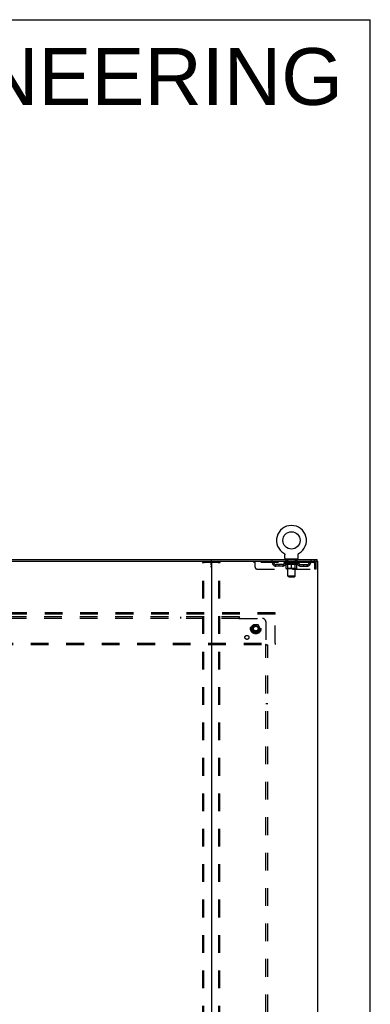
# Model space of a CAD drawing. Header units: inches. Extents: x 0 to 227, y 0 to 147.
# Tile 69 of 69: x 203 to 227, y 78 to 147. Entities that reach past the tile are written whole.
import ezdxf

# ---------------------------------------------------------------- set-up
doc = ezdxf.new("R2010")
doc.units = ezdxf.units.IN
doc.header["$LTSCALE"] = 12.505625
doc.header["$MEASUREMENT"] = 0
doc.linetypes.add('DOT', pattern=[0.2, 0.1, -0.1])
doc.linetypes.add('HIDDEN', pattern=[0.2, 0.1, -0.1])
doc.layers.get('0').update_dxf_attribs({"linetype": 'CONTINUOUS'})
for name, color, linetype in [('DEFAULT_2', 8, 'HIDDEN'), ('DIMENSIONS', 7, 'CONTINUOUS'), ('SUBPANEL', 7, 'CONTINUOUS'), ('WITNESSMARKS', 7, 'CONTINUOUS')]:
    doc.layers.add(name, color=color, linetype=linetype)
doc.styles.get("Standard").update_dxf_attribs({"font": 'arial.ttf'})

msp = doc.modelspace()

# ---------------------------------------------------------------- linework, layer by layer
at = {"color": 7, "linetype": 'Continuous'}
for p, q in [((0, 147.125), (227.375, 147.125)), ((227.375, 0), (227.375, 147.125)), ((221.283, 109.448), (221.283, 109.448)), ((221.283, 109.448), (221.286, 109.446)), ((221.286, 109.446), (221.288, 109.445)), ((221.288, 109.445), (221.29, 109.444)), ((221.29, 109.444), (221.294, 109.441)), ((221.294, 109.441), (221.297, 109.438)), ((221.297, 109.439), (221.3, 109.436)), ((221.3, 109.436), (221.304, 109.433)), ((221.304, 109.433), (221.307, 109.43)), ((221.307, 109.43), (221.31, 109.427)), ((221.31, 109.427), (221.313, 109.424)), ((221.313, 109.424), (221.316, 109.42)), ((221.315, 109.42), (221.318, 109.417)), ((221.318, 109.417), (221.321, 109.413)), ((221.321, 109.413), (221.323, 109.41)), ((221.323, 109.41), (221.326, 109.406)), ((221.326, 109.406), (221.328, 109.402)), ((221.328, 109.402), (221.33, 109.399)), ((221.33, 109.399), (221.332, 109.395)), ((221.332, 109.395), (221.334, 109.391)), ((221.334, 109.391), (221.335, 109.387)), ((221.335, 109.387), (221.337, 109.383)), ((221.337, 109.383), (221.338, 109.379)), ((221.338, 109.379), (221.339, 109.374)), ((221.339, 109.374), (221.341, 109.37)), ((221.344, 109.349), (221.344, 109.344)), ((221.344, 109.344), (221.344, 109.341)), ((221.344, 109.092), (221.344, 109.341)), ((222.294, 109.092), (222.294, 109.341)), ((222.297, 109.366), (222.298, 109.37)), ((222.298, 109.37), (222.299, 109.374)), ((222.299, 109.374), (222.3, 109.379)), ((222.3, 109.379), (222.301, 109.383)), ((222.301, 109.383), (222.303, 109.387)), ((222.303, 109.387), (222.305, 109.391)), ((222.305, 109.391), (222.306, 109.395)), ((222.306, 109.395), (222.308, 109.399)), ((222.308, 109.399), (222.31, 109.402)), ((222.31, 109.402), (222.313, 109.406)), ((222.313, 109.406), (222.315, 109.41)), ((222.315, 109.41), (222.317, 109.413)), ((222.317, 109.413), (222.32, 109.417)), ((222.32, 109.417), (222.323, 109.42)), ((222.323, 109.42), (222.325, 109.424)), ((222.325, 109.424), (222.328, 109.427)), ((222.328, 109.427), (222.331, 109.43)), ((222.331, 109.43), (222.335, 109.433)), ((222.335, 109.433), (222.338, 109.436)), ((222.338, 109.436), (222.341, 109.439)), ((222.341, 109.438), (222.345, 109.441)), ((222.345, 109.441), (222.348, 109.444)), ((222.348, 109.444), (222.35, 109.445)), ((222.348, 109.444), (222.35, 109.445)), ((222.35, 109.445), (222.352, 109.446)), ((222.352, 109.446), (222.355, 109.448)), ((222.355, 109.448), (222.355, 109.448)), ((165.383, 108.898), (216.213, 108.898)), ((221.382, 109.032), (221.382, 109.002)), ((222.257, 109.032), (221.382, 109.032)), ((222.257, 109.032), (222.257, 109.002)), ((223.617, 108.898), (223.583, 108.898)), ((223.621, 108.898), (223.621, 109.002))]:
    msp.add_line(p, q, dxfattribs=at)
at = {"color": 3, "linetype": 'Continuous'}
for p, q in [((157.975, 109.002), (223.621, 109.002)), ((216.173, 108.858), (216.173, 41.146)), ((216.213, 108.898), (223.583, 108.898)), ((223.617, 108.898), (223.673, 108.898)), ((223.673, 41.106), (223.673, 108.898))]:
    msp.add_line(p, q, dxfattribs=at)
at = {"color": 7, "linetype": 'Continuous'}
for points in [[(221.341, 109.37), (221.341, 109.366), (221.342, 109.362), (221.343, 109.357), (221.343, 109.353), (221.344, 109.349), (221.344, 109.344)], [(222.294, 109.341), (222.294, 109.344), (222.294, 109.349), (222.295, 109.353), (222.295, 109.357), (222.296, 109.362), (222.297, 109.366)], [(222.294, 109.344), (222.294, 109.349), (222.295, 109.353), (222.295, 109.357), (222.296, 109.362)]]:
    msp.add_lwpolyline(points, dxfattribs=at)
msp.add_circle((221.819, 110.356), 0.609, dxfattribs=at)
for centre, radius, start, end in [((221.819, 110.356), 1.054, 300.39933, 239.60066), ((216.133, 108.858), 0.04, 0, 90), ((221.404, 109.092), 0.06, 180, 270), ((222.234, 109.092), 0.06, 270, 360)]:
    msp.add_arc(centre, radius, start, end, dxfattribs=at)
at = {"color": 3, "linetype": 'Continuous'}
msp.add_arc((216.213, 108.858), 0.04, 90, 180, dxfattribs=at)
at = {"layer": 'DEFAULT_2', "color": 8, "linetype": 'HIDDEN'}
for p, q in [((221.283, 109.448), (221.283, 109.448)), ((221.288, 109.445), (221.29, 109.444)), ((215.569, 41.219), (215.569, 108.784)), ((215.59, 108.814), (216.756, 108.814)), ((215.643, 41.219), (215.643, 108.784)), ((216.703, 41.219), (216.703, 108.784)), ((216.777, 41.219), (216.777, 108.784)), ((219.132, 108.898), (219.132, 108.794)), ((223.402, 108.794), (219.132, 108.794)), ((219.257, 108.46), (219.257, 108.898)), ((220.232, 108.898), (220.232, 108.794)), ((220.705, 108.543), (220.705, 108.647)), ((221.187, 108.647), (220.705, 108.647)), ((221.187, 108.543), (220.705, 108.543)), ((220.955, 108.543), (220.955, 108.647)), ((221.313, 108.756), (221.313, 108.794)), ((222.325, 108.756), (221.313, 108.756)), ((221.44, 108.667), (221.313, 108.756)), ((221.321, 108.788), (221.321, 108.794)), ((221.327, 108.786), (221.327, 108.788)), ((221.327, 108.786), (222.311, 108.786)), ((221.335, 108.786), (221.335, 108.788)), ((221.335, 108.786), (221.335, 108.788)), ((221.343, 108.788), (221.343, 108.794)), ((221.356, 108.786), (221.356, 108.788)), ((221.358, 108.786), (221.358, 108.788)), ((221.381, 108.788), (221.381, 108.794)), ((221.382, 108.794), (221.382, 108.898)), ((221.392, 108.786), (221.392, 108.788)), ((221.394, 108.786), (221.394, 108.788)), ((221.558, 108.788), (221.397, 108.788)), ((221.431, 108.788), (221.431, 108.794)), ((221.432, 108.786), (221.432, 108.788)), ((221.433, 108.786), (221.433, 108.788)), ((221.435, 108.786), (221.435, 108.788)), ((221.44, 108.667), (221.449, 108.667)), ((221.441, 108.786), (221.441, 108.788)), ((221.441, 108.786), (221.441, 108.788)), ((221.444, 108.786), (221.444, 108.788)), ((221.447, 108.786), (221.447, 108.789)), ((221.449, 108.377), (221.449, 108.702)), ((221.45, 108.786), (221.45, 108.788)), ((221.461, 108.786), (221.461, 108.788)), ((221.474, 109.032), (221.474, 109.002)), ((221.476, 108.786), (221.476, 108.79)), ((221.476, 108.786), (221.476, 108.788)), ((221.493, 108.786), (221.493, 108.788)), ((221.494, 108.788), (221.494, 108.794)), ((221.501, 108.786), (221.501, 108.788)), ((221.505, 108.786), (221.505, 108.788)), ((221.509, 108.942), (221.509, 109.022)), ((221.512, 108.786), (221.512, 108.788)), ((221.578, 108.932), (221.519, 108.932)), ((221.521, 108.786), (221.521, 108.791)), ((221.534, 108.786), (221.534, 108.788)), ((221.536, 108.786), (221.536, 108.788)), ((221.558, 108.786), (221.558, 108.788)), ((221.611, 108.788), (221.562, 108.788)), ((221.562, 108.667), (221.706, 108.667)), ((221.566, 108.788), (221.566, 108.794)), ((221.569, 108.379), (221.569, 108.754)), ((221.57, 107.842), (221.57, 108.922)), ((221.571, 108.786), (221.571, 108.788)), ((221.575, 108.786), (221.575, 108.788)), ((221.58, 108.786), (221.58, 108.792)), ((221.583, 108.786), (221.583, 108.788)), ((221.592, 108.786), (221.592, 108.788)), ((221.611, 108.786), (221.611, 108.788)), ((221.671, 108.788), (221.624, 108.788)), ((221.64, 108.786), (221.64, 108.788)), ((221.646, 108.788), (221.646, 108.794)), ((221.649, 108.786), (221.649, 108.788)), ((221.651, 108.786), (221.651, 108.793)), ((221.653, 108.786), (221.653, 108.788)), ((221.659, 108.786), (221.659, 108.788)), ((221.671, 108.786), (221.671, 108.788)), ((221.736, 108.788), (221.692, 108.788)), ((221.702, 108.786), (221.702, 108.788)), ((221.728, 108.788), (221.79, 108.792)), ((221.731, 108.788), (221.731, 108.794)), ((221.732, 108.794), (221.731, 108.794)), ((221.732, 108.788), (221.732, 108.794)), ((221.732, 108.786), (221.732, 108.788)), ((221.735, 108.786), (221.735, 108.789)), ((221.736, 108.786), (221.736, 108.788)), ((221.736, 108.786), (221.736, 108.788)), ((221.764, 108.788), (221.815, 108.788)), ((221.768, 108.786), (221.768, 108.788)), ((221.773, 108.788), (221.773, 108.791)), ((221.79, 108.788), (221.79, 108.792)), ((221.802, 108.786), (221.802, 108.788)), ((221.817, 108.788), (221.817, 108.788)), ((221.817, 108.786), (221.817, 108.788)), ((221.817, 108.786), (221.817, 108.788)), ((221.819, 108.788), (221.819, 108.794)), ((221.819, 108.794), (221.911, 108.788)), ((221.819, 108.347), (221.819, 108.702)), ((221.821, 108.786), (221.821, 108.788)), ((221.821, 108.786), (221.821, 108.788)), ((221.821, 108.788), (221.821, 108.788)), ((221.836, 108.786), (221.836, 108.788)), ((221.836, 108.788), (221.874, 108.788)), ((221.87, 108.786), (221.87, 108.788)), ((221.902, 108.786), (221.902, 108.788)), ((221.903, 108.786), (221.903, 108.789)), ((221.903, 108.786), (221.903, 108.788)), ((221.903, 108.788), (221.946, 108.788)), ((221.907, 108.794), (221.907, 108.794)), ((221.907, 108.788), (221.907, 108.794)), ((221.907, 108.788), (221.907, 108.794)), ((221.907, 108.786), (221.907, 108.788)), ((221.932, 108.667), (222.076, 108.667)), ((221.936, 108.786), (221.936, 108.788)), ((221.967, 108.786), (221.967, 108.788)), ((221.967, 108.788), (222.014, 108.788)), ((221.979, 108.786), (221.979, 108.788)), ((221.985, 108.786), (221.985, 108.788)), ((221.987, 108.786), (221.987, 108.793)), ((221.989, 108.786), (221.989, 108.788)), ((221.992, 108.788), (221.992, 108.794)), ((221.998, 108.786), (221.998, 108.788)), ((222.027, 108.786), (222.027, 108.788)), ((222.027, 108.788), (222.076, 108.788)), ((222.046, 108.786), (222.046, 108.788)), ((222.055, 108.786), (222.055, 108.788)), ((222.058, 108.786), (222.058, 108.792)), ((222.119, 108.932), (222.06, 108.932)), ((222.063, 108.786), (222.063, 108.788)), ((222.067, 108.786), (222.067, 108.788)), ((222.068, 107.842), (222.068, 108.922)), ((222.069, 108.379), (222.069, 108.754)), ((222.072, 108.788), (222.072, 108.794)), ((222.08, 108.786), (222.08, 108.788)), ((222.08, 108.788), (222.241, 108.788)), ((222.102, 108.786), (222.102, 108.788)), ((222.105, 108.786), (222.105, 108.788)), ((222.117, 108.786), (222.117, 108.791)), ((222.126, 108.786), (222.126, 108.788)), ((222.129, 108.942), (222.129, 109.022)), ((222.133, 108.786), (222.133, 108.788)), ((222.137, 108.786), (222.137, 108.788)), ((222.144, 108.788), (222.144, 108.794)), ((222.146, 108.786), (222.146, 108.788)), ((222.162, 108.786), (222.162, 108.79)), ((222.162, 108.786), (222.162, 108.788)), ((222.164, 109.032), (222.164, 109.002)), ((222.177, 108.786), (222.177, 108.788)), ((222.188, 108.786), (222.188, 108.788)), ((222.19, 108.377), (222.19, 108.702)), ((222.19, 108.667), (222.198, 108.667)), ((222.192, 108.786), (222.192, 108.789)), ((222.194, 108.786), (222.194, 108.788)), ((222.197, 108.786), (222.197, 108.788)), ((222.197, 108.786), (222.197, 108.788)), ((222.198, 108.667), (222.325, 108.756)), ((222.203, 108.786), (222.203, 108.788)), ((222.205, 108.786), (222.205, 108.788)), ((222.206, 108.786), (222.206, 108.788)), ((222.207, 108.788), (222.207, 108.794)), ((222.244, 108.786), (222.244, 108.788)), ((222.246, 108.786), (222.246, 108.788)), ((222.257, 108.794), (222.257, 108.898)), ((222.257, 108.788), (222.257, 108.794)), ((222.28, 108.786), (222.28, 108.788)), ((222.282, 108.786), (222.282, 108.788)), ((222.295, 108.788), (222.295, 108.794)), ((222.303, 108.786), (222.303, 108.788)), ((222.304, 108.786), (222.304, 108.788)), ((222.311, 108.786), (222.311, 108.788)), ((222.318, 108.788), (222.318, 108.794)), ((222.325, 108.756), (222.325, 108.794)), ((222.451, 108.647), (222.934, 108.647)), ((222.451, 108.543), (222.934, 108.543)), ((222.684, 108.543), (222.684, 108.647)), ((222.934, 108.543), (222.934, 108.647)), ((223.402, 108.898), (223.402, 108.794)), ((223.435, 108.731), (223.435, 108.335)), ((223.569, 108.731), (223.465, 108.731)), ((223.465, 108.335), (223.465, 108.731)), ((223.569, 108.335), (223.569, 108.731)), ((219.382, 108.335), (223.435, 108.335)), ((222.16, 108.347), (221.478, 108.347)), ((221.569, 108.379), (221.537, 108.347)), ((222.069, 108.379), (221.569, 108.379)), ((222.068, 107.842), (221.57, 107.842)), ((221.63, 107.782), (221.57, 107.842)), ((221.63, 107.782), (222.008, 107.782)), ((222.008, 107.782), (222.068, 107.842)), ((222.069, 108.379), (222.101, 108.347)), ((223.569, 108.335), (223.465, 108.335)), ((220.673, 105.252), (160.923, 105.252)), ((220.673, 105.148), (160.923, 105.148)), ((220.673, 105.148), (220.673, 105.252)), ((220.673, 103.106), (220.673, 105.148)), ((219.135, 104.399), (218.981, 104.132)), ((219.453, 104.404), (219.144, 104.404)), ((219.616, 104.132), (219.461, 104.399)), ((218.981, 104.122), (219.135, 103.854)), ((219.453, 103.849), (219.144, 103.849)), ((219.461, 103.854), (219.616, 104.122)), ((160.923, 103.106), (220.673, 103.106)), ((160.923, 103.002), (220.673, 103.002)), ((220.673, 103.106), (220.673, 103.002))]:
    msp.add_line(p, q, dxfattribs=at)
for points in [[(215.569, 108.784), (215.57, 108.792), (215.572, 108.799), (215.575, 108.805), (215.58, 108.81), (215.585, 108.813), (215.59, 108.814)], [(215.664, 108.814), (215.658, 108.813), (215.653, 108.81), (215.649, 108.805), (215.646, 108.799), (215.644, 108.792), (215.643, 108.784)], [(216.703, 108.784), (216.703, 108.792), (216.701, 108.799), (216.697, 108.805), (216.693, 108.81), (216.688, 108.813), (216.682, 108.814)], [(216.756, 108.814), (216.761, 108.813), (216.766, 108.81), (216.771, 108.805), (216.774, 108.799), (216.776, 108.792), (216.777, 108.784)], [(221.568, 108.667), (221.549, 108.671), (221.529, 108.675), (221.509, 108.681), (221.489, 108.687), (221.469, 108.694), (221.449, 108.702)], [(221.449, 108.701), (221.468, 108.693), (221.487, 108.687), (221.506, 108.681), (221.525, 108.675), (221.544, 108.671), (221.562, 108.667)], [(221.819, 108.702), (221.798, 108.694), (221.778, 108.687), (221.758, 108.681), (221.738, 108.675), (221.718, 108.671), (221.698, 108.667)], [(221.706, 108.667), (221.725, 108.671), (221.743, 108.675), (221.762, 108.681), (221.781, 108.686), (221.8, 108.693), (221.819, 108.701)], [(221.94, 108.667), (221.92, 108.671), (221.9, 108.675), (221.88, 108.681), (221.86, 108.687), (221.84, 108.694), (221.819, 108.702)], [(221.819, 108.701), (221.838, 108.693), (221.858, 108.686), (221.876, 108.68), (221.895, 108.675), (221.914, 108.671), (221.932, 108.667)], [(222.19, 108.702), (222.169, 108.694), (222.149, 108.687), (222.129, 108.68), (222.109, 108.675), (222.089, 108.671), (222.07, 108.667)], [(222.076, 108.667), (222.095, 108.671), (222.113, 108.675), (222.132, 108.681), (222.151, 108.687), (222.17, 108.693), (222.19, 108.701)], [(223.407, 108.893), (223.404, 108.897), (223.402, 108.898)], [(223.414, 108.784), (223.411, 108.787), (223.409, 108.79), (223.407, 108.792), (223.404, 108.793), (223.402, 108.794)], [(223.407, 108.893), (223.409, 108.888), (223.411, 108.881), (223.414, 108.872), (223.416, 108.861), (223.419, 108.849), (223.421, 108.835), (223.423, 108.819), (223.426, 108.803), (223.428, 108.786), (223.43, 108.768), (223.433, 108.749), (223.435, 108.731)], [(223.414, 108.784), (223.416, 108.78), (223.419, 108.775), (223.421, 108.77), (223.423, 108.764), (223.426, 108.758), (223.428, 108.751), (223.43, 108.745), (223.433, 108.738), (223.435, 108.731)]]:
    msp.add_lwpolyline(points, dxfattribs=at)
for radius in [0.372, 0.356, 0.312, 0.204, 0.188, 0.183, 0.165]:
    msp.add_circle((219.298, 104.127), radius, dxfattribs=at)
at = {"layer": 'DEFAULT_2', "color": 8, "linetype": 'DOT'}
msp.add_circle((219.298, 104.127), 0.17, dxfattribs=at)
at = {"layer": 'DEFAULT_2', "color": 8, "linetype": 'HIDDEN'}
for centre, radius, start, end in [((220.415, 108.731), 0.167, 8.07163, 90), ((220.416, 108.731), 0.0625, 7.98631, 90), ((220.705, 108.772), 0.229, 187.98631, 270), ((220.705, 108.772), 0.125, 188.07163, 270), ((221.187, 108.772), 0.125, 270, 351.92837), ((221.187, 108.772), 0.229, 270, 352.01369), ((221.477, 108.731), 0.167, 90, 171.92837), ((221.476, 108.731), 0.0625, 90, 172.01369), ((221.499, 109.022), 0.01, 0, 90), ((221.519, 108.942), 0.01, 180, 270), ((221.537, 108.754), 0.0318, 0, 90), ((221.56, 108.922), 0.01, 0, 90), ((222.078, 108.922), 0.01, 90, 180), ((222.101, 108.754), 0.0318, 90, 180), ((222.119, 108.942), 0.01, 270, 360), ((222.139, 109.022), 0.01, 90, 180), ((222.162, 108.731), 0.167, 8.07163, 90), ((222.162, 108.731), 0.0625, 7.98631, 90), ((222.451, 108.772), 0.229, 187.98631, 270), ((222.451, 108.772), 0.125, 188.07163, 270), ((222.934, 108.772), 0.125, 270, 351.92837), ((222.934, 108.772), 0.229, 270, 352.01369), ((223.223, 108.731), 0.167, 90, 171.92837), ((223.222, 108.731), 0.0625, 90, 172.01369), ((223.402, 108.731), 0.167, 0, 90), ((223.402, 108.731), 0.063, 0, 90), ((219.382, 108.46), 0.125, 180, 270), ((221.478, 108.377), 0.0296, 180, 270), ((222.16, 108.377), 0.0296, 270, 360), ((219.144, 104.394), 0.01, 90.01235, 149.98915), ((219.453, 104.394), 0.01, 30.01204, 89.98872), ((218.989, 104.127), 0.01, 150.01268, 209.98829), ((219.144, 103.859), 0.01, 210.01204, 269.98872), ((219.453, 103.859), 0.01, 270.01235, 329.98915), ((219.607, 104.127), 0.01, 330.01268, 29.98829)]:
    msp.add_arc(centre, radius, start, end, dxfattribs=at)
for centre, major_axis, ratio, start_param, end_param in [((221.819, 108.794), (0.506, 0.005), 0.05963, 2.96643, 3.140963), ((221.297, 108.784), (0.158, 0), 0.060556, 0.430652, 1.470503), ((221.819, 108.794), (0.506, 0), 0.060556, -3.141593, -2.96706), ((221.297, 108.779), (0.158, 0.002), 0.05963, 1.376596, 1.469874), ((221.819, 108.794), (0.506, 0.011), 0.05688, 2.791345, 2.965878), ((221.278, 108.784), (0.158, 0.002), 0.05963, 0.25549, 1.295341), ((221.332, 108.784), (0.158, -0.002), 0.05963, 0.605815, 1.645666), ((221.819, 108.794), (0.506, -0.005), 0.05963, -2.96643, -2.791898), ((221.332, 108.779), (0.158, 0), 0.060556, 1.551758, 1.645036), ((221.278, 108.779), (0.158, 0.003), 0.05688, 1.20151, 1.294789), ((221.333, 108.781), (0.131, 0.001), 0.05963, 1.065228, 1.614276), ((221.317, 108.781), (0.131, 0.003), 0.05688, 0.890143, 1.43919), ((221.364, 108.781), (0.131, 0), 0.060556, 1.240391, 1.789438), ((221.819, 108.794), (0.506, 0.015), 0.052395, 2.616403, 2.790936), ((221.275, 108.784), (0.158, 0.003), 0.05688, 0.080405, 1.120256), ((221.382, 108.784), (0.158, -0.003), 0.05688, 0.7809, 1.820751), ((221.819, 108.794), (0.506, -0.011), 0.05688, -2.791345, -2.616812), ((221.382, 108.779), (0.158, -0.002), 0.05963, 1.72692, 1.820198), ((221.275, 108.779), (0.158, 0.005), 0.052395, 1.026568, 1.119847), ((221.317, 108.781), (0.131, 0.004), 0.052395, 0.715201, 1.264248), ((221.408, 108.781), (0.131, -0.001), 0.05963, 1.415553, 1.9646), ((221.819, 108.794), (0.506, 0.02), 0.046319, 2.441654, 2.616187), ((221.446, 108.784), (0.158, -0.005), 0.052395, 0.955842, 1.995693), ((221.819, 108.794), (0.506, -0.015), 0.052395, -2.616403, -2.44187), ((221.288, 108.784), (0.158, 0.005), 0.052395, -0.094537, 0.945314), ((221.446, 108.779), (0.158, -0.003), 0.05688, 1.902006, 1.995284), ((221.288, 108.779), (0.158, 0.006), 0.046319, 0.851819, 0.945098), ((221.332, 108.781), (0.131, 0.005), 0.046319, 0.540452, 1.089499), ((221.465, 108.781), (0.131, -0.003), 0.05688, 1.590638, 2.139686), ((221.819, 108.794), (0.506, 0.024), 0.038841, 2.267123, 2.441656), ((221.52, 108.784), (0.158, -0.006), 0.046319, 1.130591, 2.170442), ((221.318, 108.784), (0.158, 0.006), 0.046319, -0.269286, 0.770565), ((221.819, 108.794), (0.506, -0.02), 0.046319, -2.441654, -2.267121), ((221.52, 108.779), (0.158, -0.005), 0.052395, 2.076947, 2.170226), ((221.318, 108.779), (0.158, 0.007), 0.038841, 0.677289, 0.770567), ((221.361, 108.781), (0.131, 0.006), 0.038841, 0.365921, 0.914969), ((221.533, 108.781), (0.131, -0.004), 0.052395, 1.76558, 2.314627), ((221.819, 108.794), (0.506, 0.027), 0.030195, 2.09281, 2.267343), ((221.604, 108.784), (0.158, -0.007), 0.038841, 1.305122, 2.344973), ((221.363, 108.784), (0.158, 0.007), 0.038841, -0.443817, 0.596034), ((221.819, 108.794), (0.506, -0.024), 0.038841, -2.267123, -2.092591), ((221.604, 108.779), (0.158, -0.006), 0.046319, 2.251696, 2.344975), ((221.363, 108.779), (0.158, 0.008), 0.030195, 0.502975, 0.596254), ((221.405, 108.781), (0.131, 0.007), 0.030195, 0.191608, 0.740655), ((221.609, 108.781), (0.131, -0.005), 0.046319, 1.940329, 2.489376), ((221.422, 108.784), (0.158, 0.008), 0.030195, -0.61813, 0.421721), ((221.819, 108.794), (0.506, 0.029), 0.020645, 1.918687, 2.09322), ((221.695, 108.784), (0.158, -0.008), 0.030195, 1.479435, 2.519286), ((221.819, 108.794), (0.506, -0.027), 0.030195, -2.09281, -1.918277), ((221.695, 108.779), (0.158, -0.007), 0.038841, 2.426227, 2.519505), ((221.422, 108.779), (0.158, 0.009), 0.020645, 0.328852, 0.422131), ((221.461, 108.781), (0.131, 0.007), 0.020645, 0.017485, 0.566532), ((221.692, 108.781), (0.131, -0.006), 0.038841, 2.11486, 2.663907), ((221.492, 108.784), (0.158, 0.009), 0.020645, -0.792253, 0.247598), ((221.819, 108.794), (0.506, 0.03), 0.010478, 1.744704, 1.919237), ((221.789, 108.784), (0.158, -0.009), 0.020645, 1.653558, 2.693409), ((221.819, 108.794), (0.506, -0.029), 0.020645, -1.918687, -1.744154), ((221.789, 108.779), (0.158, -0.008), 0.030195, 2.60054, 2.693819), ((221.492, 108.779), (0.158, 0.009), 0.010478, 0.154869, 0.248148), ((221.528, 108.781), (0.131, 0.008), 0.010478, 6.126688, 6.675735), ((221.778, 108.781), (0.131, -0.007), 0.030195, 2.289173, 2.83822), ((221.573, 108.784), (0.158, 0.009), 0.010478, -0.966236, -0.000846), ((221.884, 108.784), (0.158, -0.009), 0.010478, 1.827541, 2.867392), ((221.819, 108.794), (0.506, -0.03), 0.010478, -1.744704, -1.570171), ((221.884, 108.779), (0.158, -0.009), 0.020645, 2.774664, 2.867942), ((221.866, 108.781), (0.131, -0.007), 0.020645, 2.463296, 3.012344), ((221.755, 108.784), (0.158, 0.009), 0.010478, 0.274201, 1.314052), ((221.686, 108.781), (0.131, 0.008), 0.010478, -0.000298, 0.504314), ((221.661, 108.779), (0.158, 0.009), 0.010478, 0.192946, 0.399283), ((221.819, 108.794), (0.506, 0.03), 0.010478, -1.578586, -1.396888), ((221.977, 108.779), (0.158, -0.009), 0.010478, 2.948646, 3.041925), ((221.952, 108.781), (0.131, -0.008), 0.010478, 2.637279, 3.142076), ((221.85, 108.784), (0.158, 0.009), 0.020645, 0.448184, 1.488034), ((221.772, 108.781), (0.131, 0.007), 0.020645, 0.129249, 0.678296), ((221.755, 108.779), (0.158, 0.009), 0.020645, 0.273651, 0.366929), ((221.819, 108.794), (0.506, 0.029), 0.020645, -1.397439, -1.222906), ((222.065, 108.784), (0.158, -0.009), 0.010478, -3.140747, -2.175357), ((221.819, 108.794), (0.506, -0.03), 0.010478, 1.222355, 1.396888), ((221.944, 108.784), (0.158, 0.008), 0.030195, 0.622307, 1.662158), ((221.86, 108.781), (0.131, 0.007), 0.030195, 0.303372, 0.852419), ((222.111, 108.781), (0.131, -0.008), 0.010478, 2.749043, 3.29809), ((222.146, 108.784), (0.158, -0.009), 0.020645, 2.893995, 3.933846), ((221.85, 108.779), (0.158, 0.008), 0.030195, 0.447774, 0.541052), ((222.146, 108.779), (0.158, -0.009), 0.010478, 2.893445, 2.986723), ((221.819, 108.794), (0.506, 0.027), 0.030195, -1.223315, -1.048783), ((221.819, 108.794), (0.506, -0.029), 0.020645, 1.048373, 1.222906), ((222.034, 108.784), (0.158, 0.007), 0.038841, 0.79662, 1.836471), ((221.946, 108.781), (0.131, 0.006), 0.038841, 0.477686, 1.026733), ((222.177, 108.781), (0.131, -0.007), 0.020645, 2.57506, 3.124108), ((222.217, 108.784), (0.158, -0.008), 0.030195, 2.719872, 3.759723), ((222.118, 108.784), (0.158, 0.006), 0.046319, 0.971151, 2.011002), ((221.944, 108.779), (0.158, 0.007), 0.038841, 0.622087, 0.715366), ((222.217, 108.779), (0.158, -0.009), 0.020645, 2.719462, 2.812741), ((221.819, 108.794), (0.506, 0.024), 0.038841, -1.049002, -0.874469), ((221.819, 108.794), (0.506, -0.027), 0.030195, 0.87425, 1.048783), ((222.029, 108.781), (0.131, 0.005), 0.046319, 0.652216, 1.201263), ((222.192, 108.784), (0.158, 0.005), 0.052395, 1.1459, 2.185751), ((222.233, 108.781), (0.131, -0.007), 0.030195, 2.400937, 2.949985), ((222.275, 108.784), (0.158, -0.007), 0.038841, 2.545558, 3.585409), ((222.105, 108.781), (0.131, 0.004), 0.052395, 0.826965, 1.376012), ((222.034, 108.779), (0.158, 0.006), 0.046319, 0.796618, 0.889896), ((222.275, 108.779), (0.158, -0.008), 0.030195, 2.545339, 2.638617), ((222.256, 108.784), (0.158, 0.003), 0.05688, 1.320842, 2.360692), ((221.819, 108.794), (0.506, 0.02), 0.046319, -0.874471, -0.699939), ((221.819, 108.794), (0.506, -0.024), 0.038841, 0.699936, 0.874469), ((222.32, 108.784), (0.158, -0.006), 0.046319, 2.371028, 3.410879), ((222.277, 108.781), (0.131, -0.006), 0.038841, 2.226624, 2.775671), ((222.306, 108.784), (0.158, 0.002), 0.05963, 1.495927, 2.535778), ((222.173, 108.781), (0.131, 0.003), 0.05688, 1.001907, 1.550954), ((222.35, 108.784), (0.158, -0.005), 0.052395, 2.196279, 3.23613), ((222.306, 108.781), (0.131, -0.005), 0.046319, 2.052093, 2.601141), ((222.118, 108.779), (0.158, 0.005), 0.052395, 0.971367, 1.064645), ((222.341, 108.784), (0.158, 0), 0.060556, 1.671089, 2.71094), ((222.32, 108.779), (0.158, -0.007), 0.038841, 2.371026, 2.464304), ((222.364, 108.784), (0.158, -0.003), 0.05688, 2.021337, 3.061188), ((221.819, 108.794), (0.506, 0.015), 0.052395, -0.699723, -0.52519), ((221.819, 108.794), (0.506, -0.02), 0.046319, 0.525406, 0.699939), ((222.361, 108.784), (0.158, -0.002), 0.05963, 1.846251, 2.886102), ((222.23, 108.781), (0.131, 0.001), 0.05963, 1.176993, 1.72604), ((222.321, 108.781), (0.131, -0.004), 0.052395, 1.877344, 2.426392), ((222.274, 108.781), (0.131, 0), 0.060556, 1.352155, 1.901202), ((222.321, 108.781), (0.131, -0.003), 0.05688, 1.702402, 2.25145), ((222.305, 108.781), (0.131, -0.001), 0.05963, 1.527317, 2.076364), ((222.192, 108.779), (0.158, 0.003), 0.05688, 1.146309, 1.239587), ((222.35, 108.779), (0.158, -0.006), 0.046319, 2.196495, 2.289773), ((221.819, 108.794), (0.506, 0.011), 0.05688, -0.524781, -0.350248), ((221.819, 108.794), (0.506, -0.015), 0.052395, 0.350657, 0.52519), ((222.256, 108.779), (0.158, 0.002), 0.05963, 1.321394, 1.414673), ((222.364, 108.779), (0.158, -0.005), 0.052395, 2.021746, 2.115024), ((221.819, 108.794), (0.506, 0.005), 0.05963, -0.349695, -0.175162), ((221.819, 108.794), (0.506, -0.011), 0.05688, 0.175715, 0.350248), ((222.306, 108.779), (0.158, 0), 0.060556, 1.496556, 1.589835), ((222.361, 108.779), (0.158, -0.003), 0.05688, 1.846804, 1.940083), ((222.341, 108.779), (0.158, -0.002), 0.05963, 1.671719, 1.764997), ((221.819, 108.794), (0.506, 0), 0.060556, -0.174533, 0), ((221.819, 108.794), (0.506, -0.005), 0.05963, 0.000629, 0.175162)]:
    msp.add_ellipse(centre, major_axis=major_axis, ratio=ratio, start_param=start_param, end_param=end_param, dxfattribs=at)
at = {"layer": 'SUBPANEL', "color": 8, "linetype": 'HIDDEN'}
for p, q in [((218.142, 104.97), (163.454, 104.97)), ((218.142, 104.845), (163.454, 104.845)), ((214.017, 104.845), (214.017, 104.97)), ((218.142, 104.805), (218.142, 104.97)), ((218.177, 104.845), (219.767, 104.845)), ((220.017, 104.595), (220.017, 103.006)), ((219.976, 102.97), (220.142, 102.97)), ((220.017, 47.033), (220.017, 102.97)), ((220.036, 102.987), (220.029, 102.994)), ((220.142, 47.033), (220.142, 102.97)), ((220.017, 98.845), (220.142, 98.845))]:
    msp.add_line(p, q, dxfattribs=at)
for points in [[(218.142, 104.884), (218.143, 104.882), (218.145, 104.88), (218.147, 104.878), (218.148, 104.876), (218.15, 104.874), (218.151, 104.872), (218.153, 104.87), (218.154, 104.869), (218.156, 104.867), (218.157, 104.866), (218.159, 104.864)], [(218.142, 104.805), (218.144, 104.805), (218.145, 104.806), (218.147, 104.807), (218.149, 104.808), (218.15, 104.809), (218.152, 104.81), (218.153, 104.811), (218.155, 104.813), (218.156, 104.814), (218.158, 104.816), (218.159, 104.818), (218.16, 104.82), (218.162, 104.822), (218.163, 104.824), (218.164, 104.826), (218.167, 104.831)], [(218.159, 104.864), (218.165, 104.858), (218.167, 104.856), (218.169, 104.854), (218.171, 104.852), (218.173, 104.85), (218.174, 104.849), (218.176, 104.847), (218.177, 104.845)], [(218.167, 104.831), (218.168, 104.833), (218.17, 104.835), (218.171, 104.838), (218.173, 104.84), (218.174, 104.842), (218.176, 104.844), (218.177, 104.845)], [(219.976, 102.97), (219.977, 102.972), (219.977, 102.974), (219.978, 102.976), (219.979, 102.977), (219.98, 102.979), (219.981, 102.98), (219.983, 102.982), (219.984, 102.983), (219.986, 102.985), (219.988, 102.986), (219.989, 102.987), (219.991, 102.989), (219.993, 102.99), (219.995, 102.991), (219.997, 102.993)], [(219.997, 102.993), (220.002, 102.996), (220.004, 102.997), (220.007, 102.998), (220.009, 103), (220.011, 103.001), (220.013, 103.003), (220.015, 103.004), (220.017, 103.006)], [(220.029, 102.994), (220.027, 102.996), (220.025, 102.998), (220.024, 102.999), (220.022, 103.001), (220.02, 103.003), (220.018, 103.004), (220.017, 103.006)], [(220.055, 102.97), (220.053, 102.972), (220.051, 102.974), (220.049, 102.975), (220.047, 102.977), (220.045, 102.978), (220.043, 102.98), (220.042, 102.981), (220.04, 102.983), (220.039, 102.984), (220.037, 102.986), (220.036, 102.987)]]:
    msp.add_lwpolyline(points, dxfattribs=at)
for centre, radius in [((219.298, 104.127), 0.25), ((218.679, 103.508), 0.141)]:
    msp.add_circle(centre, radius, dxfattribs=at)
msp.add_arc((219.767, 104.595), 0.25, 0, 90, dxfattribs=at)
at = {"layer": 'WITNESSMARKS', "color": 40, "linetype": 'Continuous'}
for p, q in [((216.111, 108.773), (216.236, 108.773)), ((216.111, 108.71), (216.236, 108.71)), ((216.111, 108.648), (216.236, 108.648)), ((216.111, 108.523), (216.236, 108.523))]:
    msp.add_line(p, q, dxfattribs=at)

# ---------------------------------------------------------------- texts
at = {"layer": 'DIMENSIONS', "color": 2, "linetype": 'Continuous', "insert": (174.698, 145.118), "char_height": 4.0125, "width": 101.34173, "attachment_point": 2, "line_spacing_factor": 0.9}
msp.add_mtext('SAGINAW CONTROL & ENGINEERING\\PSCE-N68XM6618SS', dxfattribs=at)

doc.saveas('drawing.dxf')
